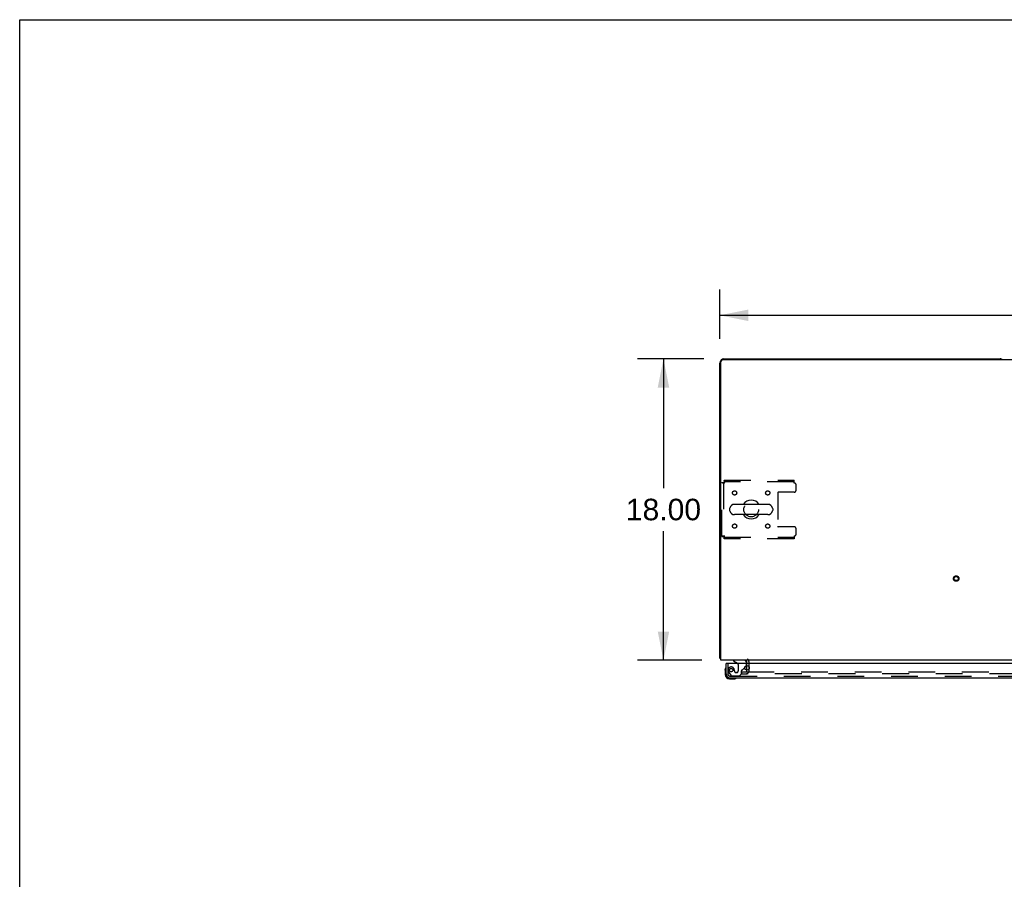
# Model space of a CAD drawing. Header units: inches. Extents: x 0 to 291, y 0 to 188.
# Tile 22 of 113: x 0 to 59, y 137 to 188. Entities that reach past the tile are written whole.
import ezdxf

# ---------------------------------------------------------------- set-up
doc = ezdxf.new("R2010")
doc.units = ezdxf.units.IN
doc.header["$LTSCALE"] = 16.018896
doc.header["$MEASUREMENT"] = 0
doc.linetypes.add('HIDDEN', pattern=[0.2, 0.1, -0.1])
doc.layers.get('0').update_dxf_attribs({"linetype": 'CONTINUOUS'})
for name, color, linetype in [('DEFAULT_2', 8, 'HIDDEN'), ('DIMENSIONS', 7, 'CONTINUOUS'), ('LEFT_OR_SECONDARY_DOOR_ASSEMBLY', 7, 'CONTINUOUS')]:
    doc.layers.add(name, color=color, linetype=linetype)
doc.styles.get("Standard").update_dxf_attribs({"font": 'arial.ttf'})
doc.dimstyles.new('DIMSTYLE_1', dxfattribs={"dimtxt": 1.284938, "dimasz": 1.713251, "dimexe": 0.09, "dimexo": 0.07, "dimgap": 0.0375, "dimtad": 0, "dimtih": 1, "dimtoh": 1, "dimzin": 4, "dimdsep": 46, "dimtxsty": 'Standard', "dimblk": '_FILLED', "dimblk1": '_FILLED', "dimblk2": '_FILLED', "dimcen": 0.09, "dimadec": 3, "dimazin": 1, "dimtfac": 1, "dimtdec": 3, "dimtofl": 0, "dimtmove": 0, "dimatfit": 3, "dimldrblk": '_FILLED', "dimfxl": 0, "dimtolj": 1, "dimtzin": 4, "dimarcsym": 0})

# ---------------------------------------------------------------- blocks, each defined once
blk = doc.blocks.new('_FILLED')
at = {"color": 0, "linetype": 'ByBlock'}
blk.add_solid([(0, 0), (-1, 0.2), (-1, -0.2)], dxfattribs=at)
blk = doc.blocks.new('*D1')
at = {"layer": 'DIMENSIONS', "color": 2, "linetype": 'Continuous'}
for p, q in [((41.831, 169.399), (41.831, 172.343)), ((119.581, 169.399), (119.581, 172.343)), ((41.831, 170.801), (77.819, 170.801)), ((119.581, 170.801), (83.594, 170.801))]:
    blk.add_line(p, q, dxfattribs=at)
at = {"layer": 'DIMENSIONS', "color": 2, "linetype": 'Continuous', "xscale": 1.7132508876, "yscale": 1.7132508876, "zscale": 1.7132508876, "rotation": 180}
blk.add_blockref('_FILLED', (41.831, 170.801), dxfattribs=at)
at = {"layer": 'DIMENSIONS', "color": 2, "linetype": 'Continuous', "xscale": 1.7132508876, "yscale": 1.7132508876, "zscale": 1.7132508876}
blk.add_blockref('_FILLED', (119.581, 170.801), dxfattribs=at)
at = {"layer": 'DIMENSIONS', "color": 2, "linetype": 'Continuous', "insert": (80.706, 171.443), "char_height": 1.2849, "width": 4.49012, "attachment_point": 2, "line_spacing_factor": 0.9}
blk.add_mtext('77.75', dxfattribs=at)
blk = doc.blocks.new('*D2')
at = {"layer": 'DIMENSIONS', "color": 2, "linetype": 'Continuous'}
for p, q in [((40.882, 168.2), (36.923, 168.2)), ((38.465, 168.2), (38.465, 160.485)), ((38.465, 150.2), (38.465, 157.915)), ((40.757, 150.2), (36.923, 150.2))]:
    blk.add_line(p, q, dxfattribs=at)
at = {"layer": 'DIMENSIONS', "color": 2, "linetype": 'Continuous', "xscale": 1.7132508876, "yscale": 1.7132508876, "zscale": 1.7132508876}
for p, rotation in [((38.465, 168.2), 90), ((38.465, 150.2), 270)]:
    blk.add_blockref('_FILLED', p, dxfattribs=dict(at, rotation=rotation))
at = {"layer": 'DIMENSIONS', "color": 2, "linetype": 'Continuous', "insert": (38.465, 159.843), "char_height": 1.2849, "width": 4.49012, "attachment_point": 2, "line_spacing_factor": 0.9}
blk.add_mtext('18.00', dxfattribs=at)

msp = doc.modelspace()

# ---------------------------------------------------------------- linework, layer by layer
at = {"color": 7, "linetype": 'Continuous'}
for p, q in [((0, 0), (0, 188.4576)), ((0, 188.4576), (291.2527, 188.4576)), ((41.8314, 150.3251), (41.8314, 167.9501)), ((41.8939, 150.2001), (41.8939, 168.0126)), ((119.3939, 168.1376), (42.0189, 168.1376)), ((42.0814, 168.2001), (58.5814, 168.2001)), ((44.6939, 159.5061), (42.7189, 159.5061)), ((42.4189, 159.2438), (42.4189, 159.1564)), ((44.6939, 158.8941), (42.7189, 158.8941)), ((44.9939, 159.2438), (44.9939, 159.1564)), ((41.8314, 150.3251), (41.8939, 150.3251)), ((41.892, 150.2869), (41.8939, 150.2885)), ((119.5189, 150.2001), (41.8939, 150.2001)), ((43.4564, 149.9961), (43.4564, 150.0751)), ((43.4564, 149.6131), (43.4564, 149.8791))]:
    msp.add_line(p, q, dxfattribs=at)
for points in [[(41.8627, 150.303), (41.8554, 150.3057), (41.852, 150.307), (41.8488, 150.3083), (41.8459, 150.3096), (41.8431, 150.311), (41.8406, 150.3124), (41.8384, 150.3138), (41.8364, 150.3153), (41.8349, 150.3168), (41.8336, 150.3183), (41.8327, 150.3199), (41.832, 150.3216), (41.8315, 150.3233), (41.8314, 150.3251)], [(41.892, 150.2869), (41.89, 150.2891), (41.8875, 150.2911), (41.8847, 150.2931), (41.8815, 150.295), (41.878, 150.2968), (41.8743, 150.2985), (41.8704, 150.3001), (41.8666, 150.3016), (41.8627, 150.303)]]:
    msp.add_lwpolyline(points, dxfattribs=at)
for centre, radius, start, end in [((42.0814, 167.9501), 0.25, 90, 180), ((42.0189, 168.0126), 0.125, 90, 180), ((58.5814, 167.9501), 0.25, 48.595963, 90), ((42.7189, 159.2001), 0.306, 90, 164.36966), ((43.7064, 159.2001), 0.5625, 32.956706, 147.043294), ((44.6939, 159.2001), 0.306, 15.63034, 90), ((42.5627, 159.2438), 0.1437, 164.36966, 180), ((42.5627, 159.1564), 0.1437, 180, 195.63034), ((42.7189, 159.2001), 0.306, 195.63034, 270), ((43.7064, 159.2001), 0.5625, 212.956016, 327.043984), ((44.6939, 159.2001), 0.306, 270, 344.36966), ((44.8502, 159.2438), 0.1437, 0, 15.63034), ((44.8502, 159.1564), 0.1437, 344.36966, 360), ((42.0814, 150.4501), 0.25, 220.76087, 221.393159), ((43.3314, 150.0751), 0.125, 0, 90)]:
    msp.add_arc(centre, radius, start, end, dxfattribs=at)
at = {"layer": 'DEFAULT_2', "color": 8, "linetype": 'HIDDEN'}
for p, q in [((41.9564, 157.5841), (41.9564, 160.8161)), ((41.9564, 160.8161), (42.0604, 160.8161)), ((42.0604, 160.8161), (42.0604, 157.5841)), ((42.0904, 160.9501), (42.0904, 160.8461)), ((42.0904, 160.9501), (46.2689, 160.9501)), ((46.2689, 160.8461), (42.0904, 160.8461)), ((42.1234, 160.7831), (42.1187, 160.7972)), ((46.2689, 160.7831), (46.2689, 160.9501)), ((46.3939, 160.3564), (46.3939, 160.6581)), ((45.2939, 160.2014), (45.2939, 158.1989)), ((46.2689, 160.2314), (45.3239, 160.2314)), ((46.2689, 158.1689), (45.3239, 158.1689)), ((46.3939, 157.7421), (46.3939, 158.0439)), ((41.9564, 157.5841), (42.0604, 157.5841)), ((42.0904, 157.4501), (42.0904, 157.5541)), ((42.0904, 157.5541), (46.2689, 157.5541)), ((46.2689, 157.4501), (42.0904, 157.4501)), ((46.2689, 157.6171), (46.2689, 157.4501)), ((43.5814, 149.5751), (43.5814, 150.0751)), ((43.1439, 149.3876), (43.1439, 149.5126)), ((43.1439, 149.5126), (43.4602, 149.5126)), ((43.4564, 149.8791), (43.4564, 149.9961)), ((43.4564, 149.5751), (43.4564, 149.6131)), ((43.4877, 149.5126), (78.7689, 149.5126)), ((43.1439, 149.3876), (43.4602, 149.3876)), ((78.7689, 149.3876), (43.4877, 149.3876))]:
    msp.add_line(p, q, dxfattribs=at)
for points in [[(41.9564, 160.8161), (41.9575, 160.8138), (41.9606, 160.8114), (41.9658, 160.8091), (41.9729, 160.8067), (41.982, 160.8043), (41.9928, 160.802), (42.0053, 160.7996), (42.0193, 160.7973), (42.0346, 160.7949), (42.0509, 160.7926), (42.0682, 160.7902), (42.0862, 160.7878), (42.1047, 160.7855), (42.1234, 160.7831)], [(42.0604, 160.8161), (42.0608, 160.8138), (42.062, 160.8114), (42.0639, 160.8091), (42.0666, 160.8067), (42.0701, 160.8043), (42.0741, 160.802), (42.0789, 160.7996), (42.0841, 160.7973), (42.0899, 160.7949), (42.0961, 160.7926), (42.1026, 160.7902), (42.1094, 160.7878), (42.1234, 160.7831)], [(42.1234, 160.7831), (42.121, 160.8018), (42.1187, 160.8203), (42.1163, 160.8383), (42.114, 160.8556), (42.1116, 160.872), (42.1093, 160.8873), (42.1069, 160.9012), (42.1045, 160.9137), (42.1022, 160.9245), (42.0998, 160.9336), (42.0975, 160.9408), (42.0951, 160.9459), (42.0928, 160.9491), (42.0904, 160.9501)], [(42.1187, 160.7972), (42.1163, 160.8039), (42.114, 160.8105), (42.1116, 160.8167), (42.1093, 160.8224), (42.1069, 160.8277), (42.1045, 160.8324), (42.1022, 160.8365), (42.0998, 160.8399), (42.0975, 160.8426), (42.0951, 160.8446), (42.0928, 160.8457), (42.0904, 160.8461)], [(42.1234, 157.6171), (42.1047, 157.6148), (42.0862, 157.6124), (42.0682, 157.6101), (42.0509, 157.6077), (42.0346, 157.6053), (42.0193, 157.603), (42.0053, 157.6006), (41.9928, 157.5983), (41.982, 157.5959), (41.9729, 157.5936), (41.9658, 157.5912), (41.9606, 157.5888), (41.9575, 157.5865), (41.9564, 157.5841)], [(42.1234, 157.6171), (42.1163, 157.6148), (42.1094, 157.6124), (42.1026, 157.6101), (42.0961, 157.6077), (42.0899, 157.6053), (42.0841, 157.603), (42.0789, 157.6006), (42.0741, 157.5983), (42.0701, 157.5959), (42.0666, 157.5936), (42.0639, 157.5912), (42.062, 157.5888), (42.0608, 157.5865), (42.0604, 157.5841)], [(42.0904, 157.4501), (42.0928, 157.4512), (42.0951, 157.4543), (42.0975, 157.4595), (42.0998, 157.4667), (42.1022, 157.4757), (42.1045, 157.4866), (42.1069, 157.499), (42.1093, 157.513), (42.1116, 157.5283), (42.114, 157.5447), (42.1163, 157.562), (42.1187, 157.58), (42.121, 157.5984), (42.1234, 157.6171)], [(42.0904, 157.5541), (42.0928, 157.5545), (42.0951, 157.5557), (42.0975, 157.5577), (42.0998, 157.5604), (42.1022, 157.5638), (42.1045, 157.5679), (42.1069, 157.5726), (42.1093, 157.5779), (42.1116, 157.5836), (42.114, 157.5898), (42.1163, 157.5963), (42.1187, 157.6031), (42.1234, 157.6171)]]:
    msp.add_lwpolyline(points, dxfattribs=at)
for centre, radius in [((42.7168, 160.1897), 0.125), ((44.696, 160.1897), 0.125), ((43.7064, 159.2001), 0.4375), ((42.7168, 158.2106), 0.125), ((44.696, 158.2106), 0.125), ((55.9564, 155.0751), 0.1635), ((55.9564, 155.0751), 0.124)]:
    msp.add_circle(centre, radius, dxfattribs=at)
for centre, radius, start, end in [((46.2689, 160.6581), 0.125, 0, 90), ((45.3239, 160.2014), 0.03, 90, 180), ((46.2689, 160.3564), 0.125, 270, 360), ((45.3239, 158.1989), 0.03, 180, 270), ((46.2689, 158.0439), 0.125, 0, 90), ((46.2689, 157.7421), 0.125, 270, 360), ((43.3314, 150.0751), 0.25, 0, 49.23913), ((43.3939, 149.5751), 0.1875, 270, 360), ((43.3939, 149.5751), 0.0625, 270, 360)]:
    msp.add_arc(centre, radius, start, end, dxfattribs=at)
at = {"layer": 'LEFT_OR_SECONDARY_DOOR_ASSEMBLY', "color": 7, "linetype": 'Continuous'}
for p, q in [((42.6484, 150.2001), (42.6484, 150.1611)), ((42.6484, 150.1611), (42.8865, 150.0231)), ((43.4354, 149.9961), (43.4354, 150.0431)), ((42.1464, 149.6015), (42.1493, 149.6394)), ((42.1464, 149.6015), (42.1464, 149.3451)), ((42.1931, 149.737), (42.1914, 149.7304)), ((42.2264, 149.9961), (42.2064, 149.9961)), ((43.3255, 149.7692), (43.4061, 149.8498)), ((42.2064, 149.3886), (42.2064, 149.3451)), ((42.4094, 149.0821), (42.6658, 149.0821)), ((42.7946, 149.1271), (42.8013, 149.1288))]:
    msp.add_line(p, q, dxfattribs=at)
at = {"layer": 'LEFT_OR_SECONDARY_DOOR_ASSEMBLY', "color": 3, "linetype": 'Continuous'}
for p, q in [((42.2064, 149.3886), (42.2064, 149.9961)), ((79.1239, 149.9961), (42.2264, 149.9961)), ((42.4529, 149.1421), (78.8974, 149.1421))]:
    msp.add_line(p, q, dxfattribs=at)
at = {"layer": 'LEFT_OR_SECONDARY_DOOR_ASSEMBLY', "color": 8, "linetype": 'HIDDEN'}
for p, q in [((42.3104, 149.9961), (42.3104, 149.3886)), ((42.385, 149.4449), (42.4864, 149.3007)), ((42.8384, 149.4591), (42.8054, 149.4591)), ((42.9364, 149.9366), (42.9364, 149.5571)), ((43.1284, 149.3931), (43.1284, 149.5721)), ((43.1869, 149.6307), (43.3255, 149.7692)), ((43.4354, 149.9206), (43.4354, 149.9961)), ((42.4529, 149.2461), (78.8974, 149.2461)), ((42.551, 149.2671), (43.0024, 149.2671)), ((43.0024, 149.2671), (43.1284, 149.3931))]:
    msp.add_line(p, q, dxfattribs=at)
msp.add_circle((42.5104, 149.6091), 0.1005, dxfattribs=at)
at = {"layer": 'LEFT_OR_SECONDARY_DOOR_ASSEMBLY', "color": 3, "linetype": 'Continuous'}
msp.add_circle((43.4564, 149.7461), 0.133, dxfattribs=at)
at = {"layer": 'LEFT_OR_SECONDARY_DOOR_ASSEMBLY', "color": 7, "linetype": 'Continuous'}
for centre, radius, start, end in [((42.8364, 149.9366), 0.1, 36.546806, 59.907989), ((43.2784, 150.0431), 0.157, 0, 90), ((42.3964, 149.6015), 0.25, 149.110113, 180), ((42.1947, 149.7221), 0.015, 96.379592, 149.110113), ((42.1914, 149.7221), 0.015, 0, 83.620408), ((43.3354, 149.9206), 0.1, 315, 332.982461), ((42.4094, 149.3451), 0.263, 180, 270), ((42.4094, 149.3451), 0.203, 180, 270), ((42.6658, 149.3321), 0.25, 270, 300.889887), ((42.7864, 149.1271), 0.015, 6.379592, 90), ((42.7864, 149.1305), 0.015, 300.889887, 353.620408)]:
    msp.add_arc(centre, radius, start, end, dxfattribs=at)
at = {"layer": 'LEFT_OR_SECONDARY_DOOR_ASSEMBLY', "color": 8, "linetype": 'HIDDEN'}
for centre, radius, start, end in [((42.5104, 149.6091), 0.187, 17.848243, 196.843891), ((42.7005, 149.6667), 0.3857, 196.843891, 215.1), ((42.3145, 149.5457), 0.3929, 1.65986, 17.929772), ((42.8054, 149.5571), 0.098, 180, 270), ((42.8384, 149.5571), 0.098, 270, 360), ((42.8364, 149.9366), 0.1, 0, 36.546806), ((43.1674, 149.5721), 0.039, 111.609625, 180), ((43.1162, 149.7014), 0.1, 291.609625, 315), ((43.3354, 149.9206), 0.1, 332.982461, 360), ((42.4529, 149.3886), 0.1425, 180, 270), ((42.551, 149.3461), 0.079, 215.1, 270)]:
    msp.add_arc(centre, radius, start, end, dxfattribs=at)
at = {"layer": 'LEFT_OR_SECONDARY_DOOR_ASSEMBLY', "color": 3, "linetype": 'Continuous'}
msp.add_arc((42.4529, 149.3886), 0.2465, 180, 270, dxfattribs=at)

# ---------------------------------------------------------------- dimensions: what is measured, and where the dimension line sits
at = {"layer": 'DIMENSIONS', "color": 2, "linetype": 'Continuous'}
dim = msp.add_linear_dim(base=(119.5814, 170.8009), p1=(41.8314, 172.4128), p2=(119.5814, 172.4128), dimstyle='DIMSTYLE_1', dxfattribs=at)
dim.commit()
dim.dimension.update_dxf_attribs({"geometry": '*D1', "text_midpoint": (80.7108, 170.7842), "dimtype": 160})
dim = msp.add_linear_dim(base=(38.4649, 150.2001), p1=(40.9521, 168.2001), p2=(40.8271, 150.2001), angle=270, dimstyle='DIMSTYLE_1', dxfattribs=at)
dim.commit()
dim.dimension.update_dxf_attribs({"geometry": '*D2', "text_midpoint": (38.5195, 159.193), "dimtype": 160})

doc.saveas('drawing.dxf')
